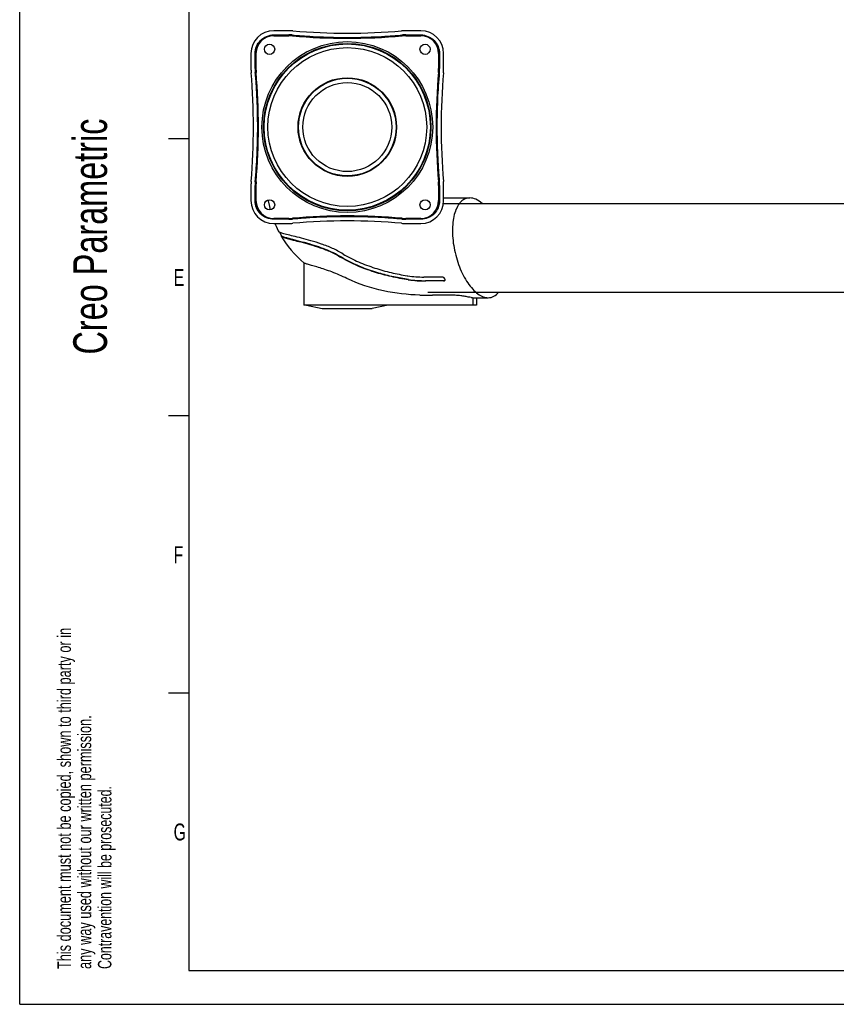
# Model space of a CAD drawing. Extents: x 0 to 420, y 0 to 297.
# Tile 1 of 7: x 0 to 121, y 0 to 146. Entities that reach past the tile are written whole.
import ezdxf

# ---------------------------------------------------------------- set-up
doc = ezdxf.new("R2010")
doc.units = 0
doc.header["$LTSCALE"] = 23.1
for name, color, linetype in [('100350_DXF_CONTINUOUS_LINE', 7, 'CONTINUOUS'), ('102160_DXF_CONTINUOUS_LINE', 7, 'CONTINUOUS'), ('102161_DXF_CONTINUOUS_LINE', 7, 'CONTINUOUS'), ('102180_DXF_FORMAT', 7, 'CONTINUOUS'), ('102200_DXF_CONTINUOUS_LINE', 7, 'CONTINUOUS')]:
    doc.layers.add(name, color=color, linetype=linetype)
doc.styles.get("Standard").update_dxf_attribs({"font": 'txt', "width": 0.7})

# ---------------------------------------------------------------- blocks, each defined once
blk = doc.blocks.new('SYMBOL_16_BL0', base_point=(7.49, 145.42))
at = {"layer": '102180_DXF_FORMAT', "color": 7, "linetype": 'CONTINUOUS'}
for q in [(0, 14.98), (14.98, 0)]:
    blk.add_line((0, 0), q, dxfattribs=at)
for s, height, width, p in [('Creo Parametric', 4.9947, 0.71746, (12.92, 96.09)), ('This document must not be copied, shown to third party or in', 1.9979, 0.704762, (7.58, 5.22)), ('any way used without our written permission.', 1.9979, 0.705628, (10.58, 5.22)), ('Contravention will be prosecuted.', 1.9979, 0.684704, (13.57, 5.22))]:
    blk.add_text(s, height=height, rotation=90, dxfattribs=dict(at, width=width)).set_placement(p)

msp = doc.modelspace()

# ---------------------------------------------------------------- linework, layer by layer
at = {"layer": '100350_DXF_CONTINUOUS_LINE', "color": 7, "linetype": 'CONTINUOUS'}
for p, q in [((39.81, 143.97), (37.58, 143.97)), ((59.33, 143.97), (57.11, 143.97)), ((34.21, 140.59), (34.21, 138.37)), ((62.71, 138.37), (62.71, 140.59)), ((34.21, 121.07), (34.21, 118.84)), ((62.71, 118.84), (62.71, 121.07)), ((37.58, 115.47), (39.81, 115.47)), ((57.11, 115.47), (59.33, 115.47))]:
    msp.add_line(p, q, dxfattribs=at)
for centre, radius in [((48.46, 129.72), 12.63), ((48.46, 129.72), 12.38), ((48.46, 129.72), 12.29), ((36.96, 141.22), 0.756), ((48.46, 129.72), 11.75), ((59.96, 141.22), 0.756), ((48.46, 129.72), 7.29), ((48.46, 129.72), 7.22), ((36.96, 118.22), 0.756), ((59.96, 118.22), 0.756)]:
    msp.add_circle(centre, radius, dxfattribs=at)
for centre, radius, start, end in [((37.58, 140.59), 3.38, 90, 180), ((37.59, 140.59), 2.68, 90.0744, 179.9258), ((37.59, 140.59), 2.64, 90.0743, 179.9257), ((39.81, 136.84), 7.12, 85.0355, 90), ((39.81, 136.84), 6.51, 85.0461, 90.0114), ((39.81, 136.84), 6.43, 85.0805, 90.0433), ((39.81, 136.84), 6.39, 85.0795, 90.0423), ((48.47, 237.28), 94.43, 265.0711, 269.9906), ((48.47, 237.28), 94.38, 265.0715, 269.9913), ((48.46, 236.43), 92.83, 265.0355, 274.9645), ((48.45, 237.28), 94.38, 270.0087, 274.9285), ((48.44, 237.28), 94.43, 270.0094, 274.9289), ((57.11, 136.84), 7.12, 90, 94.9645), ((57.11, 136.84), 6.51, 89.9886, 94.9539), ((57.1, 136.84), 6.43, 89.9567, 94.9195), ((57.11, 136.84), 6.39, 89.9577, 94.9205), ((59.33, 140.59), 3.38, 0, 90), ((59.33, 140.59), 2.68, 0.0744, 89.9258), ((59.33, 140.59), 2.64, 0.0743, 89.9257), ((41.33, 138.37), 7.12, 180, 184.9645), ((41.33, 138.37), 6.51, 179.9886, 184.9539), ((41.34, 138.36), 6.43, 179.9567, 184.9195), ((41.34, 138.36), 6.39, 179.9577, 184.9205), ((55.58, 138.36), 6.39, 355.0795, 0.0423), ((55.58, 138.36), 6.43, 355.0805, 0.0433), ((55.59, 138.37), 6.51, 355.0461, 0.0114), ((55.58, 138.37), 7.12, 355.0355, 360), ((-58.25, 129.72), 92.83, 355.0355, 4.9645), ((-58.77, 129.72), 94.05, 355.0629, 4.9371), ((-58.75, 129.72), 94.07, 355.0617, 4.9383), ((155.67, 129.72), 94.07, 175.0617, 184.9383), ((155.69, 129.72), 94.05, 175.0629, 184.9371), ((155.17, 129.72), 92.83, 175.0355, 184.9645), ((41.33, 121.07), 7.12, 175.0355, 180), ((41.33, 121.06), 6.51, 175.0461, 180.0114), ((41.34, 121.07), 6.43, 175.0805, 180.0433), ((41.34, 121.07), 6.39, 175.0795, 180.0423), ((55.58, 121.07), 6.39, 359.9577, 4.9205), ((55.58, 121.07), 6.43, 359.9567, 4.9195), ((55.59, 121.06), 6.51, 359.9886, 4.9539), ((55.58, 121.07), 7.12, 0, 4.9645), ((37.58, 118.84), 3.38, 180, 270), ((37.59, 118.85), 2.68, 180.0744, 269.9258), ((37.59, 118.85), 2.64, 180.0743, 269.9257), ((59.33, 118.84), 3.38, 270, 360), ((59.33, 118.85), 2.68, 270.0744, 359.9258), ((59.33, 118.85), 2.64, 270.0743, 359.9257), ((48.47, 22.15), 94.43, 90.0094, 94.9289), ((48.47, 22.16), 94.38, 90.0087, 94.9285), ((48.44, 22.15), 94.43, 85.0711, 89.9906), ((48.45, 22.16), 94.38, 85.0715, 89.9913), ((39.81, 122.59), 6.39, 269.9577, 274.9205), ((39.81, 122.59), 6.43, 269.9567, 274.9195), ((39.81, 122.59), 6.51, 269.9886, 274.9539), ((39.81, 122.59), 7.12, 270, 274.9645), ((48.46, 23.01), 92.83, 85.0355, 94.9645), ((57.11, 122.59), 7.12, 265.0355, 270), ((57.1, 122.59), 6.43, 265.0805, 270.0433), ((57.11, 122.59), 6.51, 265.0461, 270.0114), ((57.11, 122.59), 6.39, 265.0795, 270.0423)]:
    msp.add_arc(centre, radius, start, end, dxfattribs=at)
for points, knots in [([(34.83, 140.6), (34.83, 140.95), (34.97, 141.68), (35.58, 142.59), (36.5, 143.2), (37.22, 143.35), (37.58, 143.35)], [0, 0, 0, 0, 0.249927, 0.5, 0.750069, 1, 1, 1, 1]), ([(40.37, 143.33), (40.71, 143.3), (41.38, 143.24), (42.73, 143.15), (44.41, 143.05), (46.43, 142.99), (47.78, 142.97), (48.46, 142.97)], [0, 0, 0, 0, 0.124985, 0.24998, 0.499982, 0.74999, 1, 1, 1, 1]), ([(48.46, 142.97), (49.13, 142.97), (50.48, 142.99), (52.51, 143.05), (54.19, 143.15), (55.54, 143.24), (56.21, 143.3), (56.55, 143.33)], [0, 0, 0, 0, 0.25001, 0.500018, 0.75002, 0.875015, 1, 1, 1, 1]), ([(59.34, 143.35), (59.7, 143.35), (60.42, 143.2), (61.34, 142.59), (61.94, 141.68), (62.09, 140.95), (62.09, 140.6)], [0, 0, 0, 0, 0.249928, 0.500002, 0.750071, 1, 1, 1, 1]), ([(34.85, 121.63), (34.91, 122.3), (35.01, 123.65), (35.1, 125.33), (35.15, 126.68), (35.19, 128.03), (35.22, 130.39), (35.16, 133.09), (35.03, 135.45), (34.94, 136.8), (34.88, 137.47), (34.85, 137.81)], [0, 0, 0, 0, 0.124989, 0.249992, 0.312496, 0.375, 0.500007, 0.750005, 0.875008, 0.937507, 1, 1, 1, 1]), ([(62.07, 137.81), (62.01, 137.13), (61.91, 135.79), (61.81, 134.1), (61.77, 132.75), (61.73, 131.4), (61.7, 129.04), (61.76, 126.34), (61.89, 123.98), (61.98, 122.64), (62.04, 121.96), (62.07, 121.63)], [0, 0, 0, 0, 0.124989, 0.249992, 0.312496, 0.375, 0.500007, 0.750005, 0.875008, 0.937507, 1, 1, 1, 1]), ([(37.58, 116.08), (37.22, 116.08), (36.5, 116.23), (35.58, 116.84), (34.97, 117.76), (34.83, 118.48), (34.83, 118.84)], [0, 0, 0, 0, 0.249928, 0.500002, 0.750071, 1, 1, 1, 1]), ([(62.09, 118.84), (62.09, 118.48), (61.95, 117.76), (61.34, 116.84), (60.42, 116.23), (59.7, 116.08), (59.34, 116.08)], [0, 0, 0, 0, 0.249927, 0.5, 0.750069, 1, 1, 1, 1]), ([(48.46, 116.46), (47.78, 116.46), (46.43, 116.45), (44.41, 116.38), (42.73, 116.29), (41.38, 116.19), (40.71, 116.14), (40.37, 116.11)], [0, 0, 0, 0, 0.25001, 0.500018, 0.75002, 0.875015, 1, 1, 1, 1]), ([(56.55, 116.11), (56.21, 116.14), (55.54, 116.19), (54.19, 116.29), (52.51, 116.38), (50.48, 116.45), (49.13, 116.46), (48.46, 116.46)], [0, 0, 0, 0, 0.124985, 0.24998, 0.499982, 0.74999, 1, 1, 1, 1])]:
    msp.add_open_spline(points, degree=3, knots=knots, dxfattribs=at)
for points in [[(37.58, 143.35), (38.32, 143.35), (39.06, 143.35), (39.81, 143.35)], [(39.81, 143.27), (39.07, 143.27), (38.33, 143.27), (37.58, 143.27)], [(37.58, 143.23), (38.33, 143.23), (39.07, 143.23), (39.81, 143.23)], [(57.11, 143.35), (57.85, 143.35), (58.6, 143.35), (59.34, 143.35)], [(59.33, 143.27), (58.59, 143.27), (57.85, 143.27), (57.11, 143.27)], [(57.11, 143.23), (57.85, 143.23), (58.59, 143.23), (59.33, 143.23)], [(34.83, 138.37), (34.83, 139.11), (34.83, 139.85), (34.83, 140.6)], [(34.91, 140.59), (34.91, 139.85), (34.91, 139.11), (34.91, 138.37)], [(34.95, 138.37), (34.95, 139.11), (34.95, 139.85), (34.95, 140.59)], [(61.97, 140.59), (61.97, 139.85), (61.97, 139.11), (61.97, 138.37)], [(62.01, 138.37), (62.01, 139.11), (62.01, 139.85), (62.01, 140.59)], [(62.09, 140.6), (62.09, 139.85), (62.09, 139.11), (62.09, 138.37)], [(34.83, 118.84), (34.83, 119.58), (34.83, 120.32), (34.83, 121.06)], [(34.91, 121.07), (34.91, 120.32), (34.91, 119.58), (34.91, 118.84)], [(34.95, 118.84), (34.95, 119.58), (34.95, 120.32), (34.95, 121.07)], [(61.97, 121.07), (61.97, 120.32), (61.97, 119.58), (61.97, 118.84)], [(62.01, 118.84), (62.01, 119.58), (62.01, 120.32), (62.01, 121.07)], [(62.09, 121.06), (62.09, 120.32), (62.09, 119.58), (62.09, 118.84)], [(39.81, 116.2), (39.07, 116.2), (38.33, 116.21), (37.58, 116.21)], [(37.58, 116.17), (38.33, 116.17), (39.07, 116.17), (39.81, 116.17)], [(39.81, 116.08), (39.06, 116.08), (38.32, 116.08), (37.58, 116.08)], [(59.33, 116.21), (58.59, 116.21), (57.85, 116.2), (57.11, 116.2)], [(57.11, 116.17), (57.85, 116.17), (58.59, 116.17), (59.33, 116.17)], [(59.34, 116.08), (58.6, 116.08), (57.85, 116.08), (57.11, 116.08)]]:
    msp.add_open_spline(points, degree=3, dxfattribs=at)
at = {"layer": '102160_DXF_CONTINUOUS_LINE', "color": 7, "linetype": 'CONTINUOUS'}
for p, q in [((62.68, 118.44), (190.9, 118.44)), ((60.37, 105.29), (188.47, 105.29))]:
    msp.add_line(p, q, dxfattribs=at)
at = {"layer": '102161_DXF_CONTINUOUS_LINE', "color": 7, "linetype": 'CONTINUOUS'}
msp.add_circle((48.46, 129.72), 6.58, dxfattribs=at)
at = {"layer": '102180_DXF_FORMAT', "color": 7, "linetype": 'CONTINUOUS'}
for p, q in [((0, 0), (0, 297)), ((25, 292), (25, 5)), ((25, 128), (22, 128)), ((25, 87), (22, 87)), ((25, 46), (22, 46)), ((25, 5), (415, 5)), ((0, 0), (420, 0))]:
    msp.add_line(p, q, dxfattribs=at)
at = {"layer": '102200_DXF_CONTINUOUS_LINE', "color": 7, "linetype": 'CONTINUOUS'}
for p, q in [((62.71, 119.24), (66.59, 119.24)), ((38.45, 114.16), (38.75, 113.63)), ((38.72, 113.67), (38.72, 113.66)), ((42.02, 109.66), (42.02, 103.37)), ((57.37, 107.73), (57.39, 107.73)), ((62.47, 107.54), (59.8, 107.54)), ((62.7, 106.96), (60.03, 106.96)), ((62.73, 107), (60.06, 107)), ((64.43, 104.84), (61.08, 104.84)), ((67.08, 103.37), (67.08, 104.49)), ((67.08, 104.49), (69.3, 104.49)), ((67.55, 104.49), (67.55, 103.37)), ((67.55, 103.37), (42.02, 103.37)), ((42.4, 103.37), (44.76, 102.9)), ((44.76, 102.9), (52.16, 102.9)), ((54.52, 103.37), (52.16, 102.9))]:
    msp.add_line(p, q, dxfattribs=at)
for points in [[(36.72, 118.93), (36.74, 118.83), (36.93, 117.99), (37.07, 117.47)], [(37.76, 115.47), (37.93, 115.05), (38.24, 114.4), (38.32, 114.25)], [(38.68, 113.59), (38.93, 113.19), (39.31, 112.62), (39.71, 112.07), (40.14, 111.53), (40.6, 111.01), (41.08, 110.51), (41.6, 110.03), (42.05, 109.64)]]:
    msp.add_lwpolyline(points, dxfattribs=at)
for centre, radius, start, end in [((60.53, 128.26), 20.77, 261.0901, 261.2499), ((59.8, 123.56), 16.02, 261.3405, 269.9926), ((60.44, 128.07), 21.14, 261.9663, 262.1246), ((60.06, 125.41), 18.41, 262.0205, 269.9819), ((60.04, 125.26), 18.3, 262.1487, 269.9791), ((61.08, 166.89), 62.05, 268.2593, 270)]:
    msp.add_arc(centre, radius, start, end, dxfattribs=at)
msp.add_ellipse((67.08, 111.87), major_axis=(0, 7.38), ratio=0.522677, start_param=-3.215589, end_param=-3.141517, dxfattribs=at)
for points, knots in [([(66.59, 119.24), (66.35, 119.24), (65.85, 119.14), (65.21, 118.67), (64.7, 117.95), (64.32, 117.01), (64.09, 115.89), (63.99, 114.63), (64.04, 113.27), (64.24, 111.85), (64.57, 110.44), (65.02, 109.08), (65.58, 107.82), (66.23, 106.7), (66.95, 105.77), (67.71, 105.06), (68.49, 104.61), (69.05, 104.49), (69.3, 104.49)], [0, 0, 0, 0, 0.039684, 0.081408, 0.129153, 0.184778, 0.248412, 0.319104, 0.395271, 0.474969, 0.556059, 0.63632, 0.713548, 0.78568, 0.850968, 0.908256, 0.957418, 1, 1, 1, 1]), ([(68.4, 118.44), (68.12, 118.68), (67.57, 119.07), (66.89, 119.24), (66.59, 119.24)], [0, 0, 0, 0, 0.543757, 1, 1, 1, 1]), ([(38.39, 114.19), (38.38, 114.2), (38.35, 114.22), (38.33, 114.24), (38.32, 114.25)], [0, 0, 0, 0, 0.593726, 1, 1, 1, 1]), ([(47.84, 110.95), (47.33, 111.26), (46.29, 111.81), (44.69, 112.43), (43.14, 112.91), (41.74, 113.28), (40.53, 113.58), (39.67, 113.79), (39.11, 113.94), (38.8, 114.03), (38.57, 114.11), (38.44, 114.16), (38.39, 114.19)], [0, 0, 0, 0, 0.178557, 0.35177, 0.51431, 0.660768, 0.786283, 0.886633, 0.92632, 0.958564, 0.98315, 1, 1, 1, 1]), ([(38.72, 113.66), (38.7, 113.65), (38.68, 113.64), (38.68, 113.62), (38.68, 113.61)], [0, 0, 0, 0, 0.580072, 1, 1, 1, 1]), ([(38.7, 113.58), (38.72, 113.55), (38.82, 113.5), (39, 113.42), (39.25, 113.34), (39.59, 113.24), (39.99, 113.13), (40.67, 112.96), (41.66, 112.71), (42.99, 112.35), (44.48, 111.89), (46.04, 111.28), (47.06, 110.74), (47.56, 110.44)], [0, 0, 0, 0, 0.012399, 0.032884, 0.061602, 0.098406, 0.143025, 0.195081, 0.319672, 0.467864, 0.634527, 0.813912, 1, 1, 1, 1]), ([(47.58, 110.48), (47.21, 110.7), (46.44, 111.12), (45.21, 111.66), (43.88, 112.13), (42.72, 112.47), (41.77, 112.72), (41.07, 112.9), (40.44, 113.07), (39.89, 113.21), (39.44, 113.34), (39.1, 113.44), (38.89, 113.52), (38.79, 113.58), (38.75, 113.61), (38.75, 113.63)], [0, 0, 0, 0, 0.138032, 0.279008, 0.427836, 0.585096, 0.665077, 0.742286, 0.812858, 0.874061, 0.92392, 0.961458, 0.986633, 0.994693, 1, 1, 1, 1]), ([(47.84, 110.95), (48.58, 110.5), (50.11, 109.73), (52.5, 108.85), (54.91, 108.18), (56.51, 107.86), (57.31, 107.74)], [0, 0, 0, 0, 0.257005, 0.511046, 0.759595, 1, 1, 1, 1]), ([(48.41, 107.32), (48.04, 107.5), (47.31, 107.84), (46.22, 108.29), (45.18, 108.66), (44.23, 108.96), (43.52, 109.16), (43.03, 109.3), (42.73, 109.39), (42.48, 109.46), (42.28, 109.53), (42.14, 109.58), (42.07, 109.62), (42.05, 109.64)], [0, 0, 0, 0, 0.18064, 0.356235, 0.521203, 0.669625, 0.795892, 0.849171, 0.895194, 0.933535, 0.963878, 0.986023, 1, 1, 1, 1]), ([(57.48, 107.14), (56.64, 107.26), (54.95, 107.57), (52.43, 108.25), (49.93, 109.16), (48.33, 109.97), (47.56, 110.44)], [0, 0, 0, 0, 0.240982, 0.489596, 0.743378, 1, 1, 1, 1]), ([(57.51, 107.18), (56.78, 107.28), (55.3, 107.55), (53.03, 108.12), (50.4, 109), (48.57, 109.87), (47.58, 110.48)], [0, 0, 0, 0, 0.210627, 0.426591, 0.669141, 1, 1, 1, 1]), ([(59.2, 104.87), (57.39, 104.92), (53.69, 105.33), (50.12, 106.49), (48.41, 107.32)], [0, 0, 0, 0, 0.487979, 1, 1, 1, 1]), ([(62.93, 107.13), (62.93, 107.23), (62.83, 107.4), (62.64, 107.51), (62.52, 107.54), (62.47, 107.54)], [0, 0, 0, 0, 0.465818, 0.74211, 1, 1, 1, 1]), ([(62.7, 106.96), (62.74, 106.96), (62.82, 106.97), (62.88, 107.02), (62.9, 107.05)], [0, 0, 0, 0, 0.54069, 1, 1, 1, 1]), ([(62.8, 107.01), (62.81, 107.01), (62.85, 107.02), (62.89, 107.05), (62.91, 107.07)], [0, 0, 0, 0, 0.268237, 1, 1, 1, 1]), ([(66.79, 104.51), (66.64, 104.53), (66.29, 104.6), (65.72, 104.71), (65.08, 104.81), (64.64, 104.84), (64.43, 104.84)], [0, 0, 0, 0, 0.193004, 0.449654, 0.73224, 1, 1, 1, 1]), ([(69.3, 104.49), (69.44, 104.49), (69.73, 104.52), (70.29, 104.74), (70.63, 105.05), (70.83, 105.29)], [0, 0, 0, 0, 0.240526, 0.481198, 1, 1, 1, 1])]:
    msp.add_open_spline(points, degree=3, knots=knots, dxfattribs=at)
for points in [[(38.68, 113.61), (38.68, 113.6), (38.68, 113.6), (38.68, 113.59)], [(38.68, 113.59), (38.69, 113.59), (38.69, 113.58), (38.7, 113.58)], [(62.73, 107), (62.75, 107), (62.78, 107), (62.8, 107.01)], [(62.9, 107.05), (62.92, 107.07), (62.92, 107.1), (62.93, 107.13)]]:
    msp.add_open_spline(points, degree=3, dxfattribs=at)

# ---------------------------------------------------------------- block references
at = {"layer": '102180_DXF_FORMAT', "color": 7, "linetype": 'CONTINUOUS'}
msp.add_blockref('SYMBOL_16_BL0', (7.49, 145.42), dxfattribs=at)

# ---------------------------------------------------------------- texts
at = {"layer": '102180_DXF_FORMAT', "color": 7, "linetype": 'CONTINUOUS', "char_height": 2.5, "attachment_point": 1}
for s, insert, width in [('E', (22.77, 108.73), 2.6786), ('F', (22.77, 67.73), 2.6786), ('G', (22.77, 26.73), 2.9464)]:
    msp.add_mtext(s, dxfattribs=dict(at, insert=insert, width=width))

doc.saveas('drawing.dxf')
